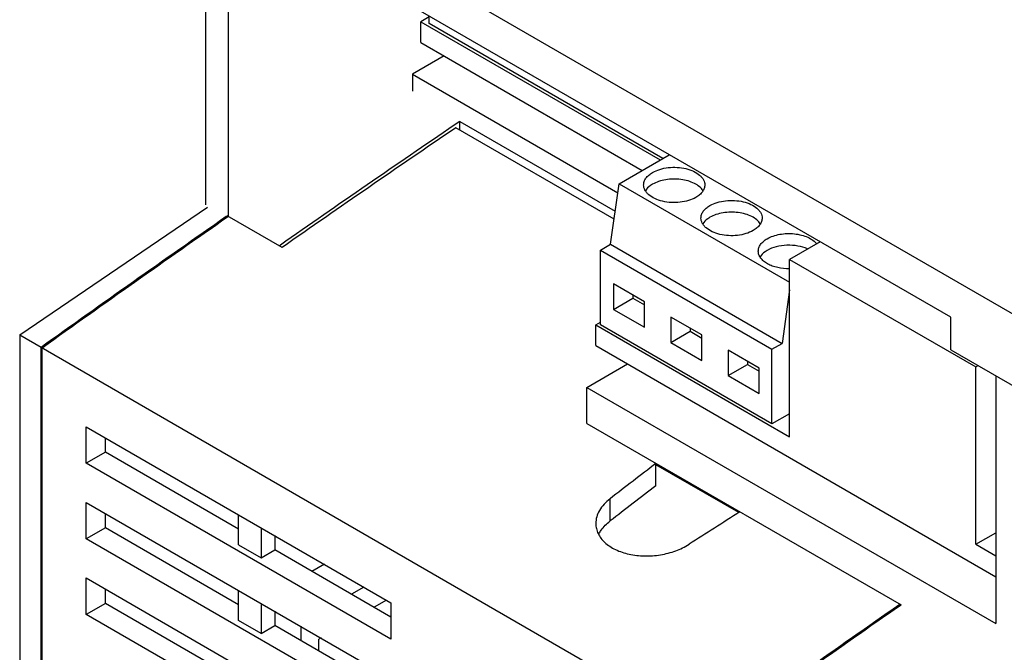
# Model space of a CAD drawing. Header units: millimetres. Extents: x 22 to 173, y 51 to 222.
# Tile 3 of 5: x 30 to 92, y 125 to 165. Entities that reach past the tile are written whole.
import ezdxf

# ---------------------------------------------------------------- set-up
doc = ezdxf.new("R2010")
doc.units = ezdxf.units.MM
doc.header["$LTSCALE"] = 17.725885
doc.layers.get('0').update_dxf_attribs({"linetype": 'CONTINUOUS'})

msp = doc.modelspace()

# ---------------------------------------------------------------- linework, layer by layer
at = {"color": 7, "linetype": 'Continuous'}
for p, q in [((41.787, 153.058), (41.787, 175.407)), ((41.787, 175.407), (92.699, 146.013)), ((88.456, 146.013), (46.029, 170.508)), ((43.201, 152.323), (43.201, 170.099)), ((55.78, 164.829), (55.257, 164.527)), ((55.78, 164.404), (55.78, 164.878)), ((55.257, 163.22), (55.257, 164.527)), ((55.257, 164.527), (70.255, 155.868)), ((70.41, 155.958), (55.78, 164.404)), ((55.257, 163.22), (69.123, 155.215)), ((56.707, 162.383), (54.727, 161.24)), ((54.727, 161.24), (54.727, 160.176)), ((54.727, 161.24), (67.596, 153.81)), ((57.697, 158.277), (57.346, 158.037)), ((57.697, 158.277), (57.346, 158.038)), ((57.697, 157.743), (57.697, 158.277)), ((57.697, 158.277), (67.434, 152.655)), ((67.365, 152.161), (57.449, 157.886)), ((67.676, 154.379), (70.821, 156.195)), ((67.144, 150.585), (67.676, 154.379)), ((67.676, 154.379), (78.362, 148.21)), ((30.12, 144.903), (41.888, 152.908)), ((43.066, 152.319), (43.13, 152.364)), ((46.56, 150.384), (43.13, 152.364)), ((43.201, 152.323), (43.137, 152.278)), ((66.507, 150.218), (67.144, 150.585)), ((67.144, 150.585), (77.892, 144.38)), ((80.271, 150.739), (78.362, 149.636)), ((46.454, 150.536), (46.383, 150.486)), ((66.507, 145.539), (66.507, 150.218)), ((66.507, 150.218), (77.255, 144.013)), ((78.362, 138.532), (78.362, 149.636)), ((78.362, 149.636), (90.029, 142.9)), ((67.331, 148.101), (67.331, 146.509)), ((69.276, 146.978), (67.331, 148.101)), ((78.362, 147.731), (77.892, 144.38)), ((67.331, 146.509), (68.54, 147.207)), ((68.54, 147.403), (68.54, 147.207)), ((68.54, 147.207), (69.276, 146.782)), ((69.276, 145.386), (69.276, 146.978)), ((67.331, 146.509), (69.276, 145.386)), ((66.217, 145.543), (66.507, 145.711)), ((70.923, 146.027), (70.923, 144.435)), ((72.868, 144.905), (70.923, 146.027)), ((88.456, 143.972), (88.456, 146.013)), ((66.217, 144.237), (66.217, 145.543)), ((66.217, 145.543), (78.362, 138.532)), ((77.255, 139.334), (66.507, 145.539)), ((70.923, 144.435), (72.132, 145.133)), ((72.132, 145.329), (72.132, 145.133)), ((72.132, 145.133), (72.868, 144.709)), ((30.12, 144.903), (30.12, 92.55)), ((30.12, 144.903), (75.375, 118.776)), ((70.923, 144.435), (72.868, 143.312)), ((72.868, 143.312), (72.868, 144.905)), ((77.255, 144.013), (77.892, 144.38)), ((31.463, 112.699), (31.463, 144.127)), ((31.534, 103.84), (31.534, 144.087)), ((66.217, 144.237), (91.284, 129.765)), ((74.515, 143.953), (74.515, 142.361)), ((76.46, 142.831), (74.515, 143.953)), ((77.255, 139.334), (77.255, 144.013)), ((88.456, 143.972), (92.699, 141.522)), ((75.724, 143.255), (75.724, 143.059)), ((65.652, 141.624), (68.197, 143.094)), ((74.515, 142.361), (75.724, 143.059)), ((75.724, 143.059), (76.46, 142.635)), ((76.46, 141.238), (76.46, 142.831)), ((90.029, 142.9), (90.171, 142.982)), ((90.029, 131.796), (90.029, 142.9)), ((74.515, 142.361), (76.46, 141.238)), ((91.284, 142.339), (91.284, 126.825)), ((65.652, 139.361), (65.652, 141.624)), ((65.652, 141.624), (91.284, 126.825)), ((78.362, 139.973), (77.255, 139.334)), ((34.291, 136.868), (34.291, 139.154)), ((34.291, 139.154), (53.383, 128.132)), ((65.652, 139.361), (85.345, 127.992)), ((35.494, 137.562), (35.494, 138.46)), ((35.494, 137.562), (34.291, 136.868)), ((43.837, 132.745), (35.494, 137.562)), ((53.383, 125.845), (34.291, 136.868)), ((69.987, 135.463), (69.987, 136.859)), ((75.18, 133.779), (69.987, 136.777)), ((67.117, 133.253), (67.117, 134.649)), ((34.291, 132.132), (34.291, 134.418)), ((34.291, 134.418), (70.849, 113.312)), ((35.494, 132.826), (35.494, 133.724)), ((43.837, 131.765), (43.837, 133.643)), ((35.494, 132.826), (34.291, 132.132)), ((43.837, 128.009), (35.494, 132.826)), ((45.252, 132.826), (45.252, 130.948)), ((70.849, 111.026), (34.291, 132.132)), ((46.1, 132.336), (46.1, 131.438)), ((90.029, 131.796), (91.284, 132.52)), ((43.837, 131.765), (45.252, 130.948)), ((45.252, 130.948), (46.1, 131.438)), ((53.383, 127.233), (46.1, 131.438)), ((90.029, 131.796), (91.284, 131.071)), ((49.212, 130.54), (48.434, 130.091)), ((34.291, 127.396), (34.291, 129.683)), ((34.291, 129.683), (70.849, 108.577)), ((35.494, 128.09), (35.494, 128.989)), ((51.687, 129.111), (50.909, 128.662)), ((43.837, 127.029), (43.837, 128.907)), ((35.494, 128.09), (34.291, 127.396)), ((43.837, 123.273), (35.494, 128.09)), ((45.252, 128.091), (45.252, 126.213)), ((53.101, 128.295), (52.323, 127.846)), ((53.383, 128.132), (53.383, 125.845)), ((85.21, 127.988), (85.274, 128.033)), ((85.345, 127.992), (85.281, 127.947)), ((70.849, 106.29), (34.291, 127.396)), ((46.1, 127.601), (46.1, 126.703)), ((45.252, 126.213), (43.837, 127.029)), ((45.252, 126.213), (46.1, 126.703)), ((60.596, 118.334), (46.1, 126.703)), ((47.726, 126.662), (47.726, 125.764)), ((49, 125.927), (48.858, 125.845)), ((48.858, 125.11), (48.858, 125.845))]:
    msp.add_line(p, q, dxfattribs=at)
for centre, radius, start, end in [((725.507, -823.627), 1187.479, 124.240801, 124.878919), ((727.895, -826.938), 1191.376, 124.246124, 124.882071), ((737.924, -844.22), 1214.874, 124.886954, 125.556827), ((735.688, -840.993), 1210.874, 124.885848, 125.557934), ((780.057, -868.536), 1214.855, 124.886944, 125.556828), ((777.832, -865.324), 1210.874, 124.885848, 125.557934)]:
    msp.add_arc(centre, radius, start, end, dxfattribs=at)
for centre, major_axis, ratio, start_param, end_param in [((146.037, -707.736), (508.735, 976.099), 0.546381, 0.865175, 0.86909), ((146.037, -707.736), (507.949, 974.59), 0.546381, 0.865335, 0.869257), ((159.709, -715.63), (595.394, 925.884), 0.60673, 0.917821, 0.921736)]:
    msp.add_ellipse(centre, major_axis=major_axis, ratio=ratio, start_param=start_param, end_param=end_param, dxfattribs=at)
for points, knots in [([(69.217, 154.3), (69.217, 154.373), (69.244, 154.525), (69.359, 154.737), (69.541, 154.929), (69.694, 155.034), (69.778, 155.082)], [0, 0, 0, 0, 0.217783, 0.450915, 0.710306, 1, 1, 1, 1]), ([(69.778, 155.082), (69.919, 155.164), (70.24, 155.296), (70.763, 155.401), (71.317, 155.416), (71.855, 155.341), (72.335, 155.18), (72.668, 154.977), (72.864, 154.781), (72.968, 154.628), (73.032, 154.467), (73.047, 154.355), (73.047, 154.3)], [0, 0, 0, 0, 0.128693, 0.27028, 0.417438, 0.56178, 0.69545, 0.812713, 0.864676, 0.912511, 0.957139, 1, 1, 1, 1]), ([(72.486, 153.519), (72.344, 153.437), (72.023, 153.304), (71.5, 153.2), (70.947, 153.184), (70.409, 153.26), (69.929, 153.42), (69.595, 153.623), (69.399, 153.82), (69.295, 153.973), (69.231, 154.134), (69.217, 154.246), (69.217, 154.3)], [0, 0, 0, 0, 0.128693, 0.27028, 0.417438, 0.56178, 0.69545, 0.812713, 0.864676, 0.912511, 0.957139, 1, 1, 1, 1]), ([(69.778, 154.347), (69.729, 154.319), (69.558, 154.21), (69.407, 154.064), (69.329, 153.938)], [0, 0, 0, 0, 0.274367, 1, 1, 1, 1]), ([(72.933, 153.941), (72.875, 154.034), (72.711, 154.211), (72.389, 154.414), (71.992, 154.566), (71.544, 154.657), (71.072, 154.682), (70.602, 154.64), (70.165, 154.533), (69.898, 154.416), (69.778, 154.347)], [0, 0, 0, 0, 0.096304, 0.207249, 0.331926, 0.466764, 0.606654, 0.745805, 0.878535, 1, 1, 1, 1]), ([(73.047, 154.3), (73.047, 154.227), (73.02, 154.075), (72.905, 153.864), (72.722, 153.672), (72.57, 153.567), (72.486, 153.519)], [0, 0, 0, 0, 0.217783, 0.450915, 0.710306, 1, 1, 1, 1]), ([(72.809, 152.226), (72.809, 152.299), (72.836, 152.451), (72.951, 152.663), (73.133, 152.855), (73.286, 152.96), (73.37, 153.008)], [0, 0, 0, 0, 0.217783, 0.450915, 0.710306, 1, 1, 1, 1]), ([(73.37, 153.008), (73.512, 153.09), (73.833, 153.223), (74.356, 153.327), (74.909, 153.342), (75.447, 153.267), (75.927, 153.107), (76.26, 152.904), (76.456, 152.707), (76.56, 152.554), (76.624, 152.393), (76.639, 152.281), (76.639, 152.226)], [0, 0, 0, 0, 0.128693, 0.27028, 0.417438, 0.56178, 0.69545, 0.812713, 0.864676, 0.912511, 0.957139, 1, 1, 1, 1]), ([(76.525, 151.867), (76.467, 151.96), (76.304, 152.137), (75.981, 152.34), (75.585, 152.492), (75.137, 152.583), (74.664, 152.608), (74.195, 152.566), (73.757, 152.459), (73.49, 152.343), (73.37, 152.273)], [0, 0, 0, 0, 0.096304, 0.207249, 0.331926, 0.466764, 0.606654, 0.745805, 0.878535, 1, 1, 1, 1]), ([(76.078, 151.445), (75.936, 151.363), (75.615, 151.23), (75.092, 151.126), (74.539, 151.11), (74.001, 151.186), (73.521, 151.346), (73.187, 151.549), (72.992, 151.746), (72.888, 151.899), (72.824, 152.06), (72.809, 152.172), (72.809, 152.226)], [0, 0, 0, 0, 0.128693, 0.27028, 0.417438, 0.56178, 0.69545, 0.812713, 0.864676, 0.912511, 0.957139, 1, 1, 1, 1]), ([(73.37, 152.273), (73.321, 152.245), (73.15, 152.136), (72.999, 151.99), (72.921, 151.864)], [0, 0, 0, 0, 0.274367, 1, 1, 1, 1]), ([(76.639, 152.226), (76.639, 152.154), (76.612, 152.001), (76.497, 151.79), (76.314, 151.598), (76.162, 151.493), (76.078, 151.445)], [0, 0, 0, 0, 0.217783, 0.450915, 0.710306, 1, 1, 1, 1]), ([(76.962, 150.934), (77.077, 151.001), (77.334, 151.114), (77.753, 151.22), (78.204, 151.267), (78.661, 151.251), (79.098, 151.173), (79.492, 151.038), (79.822, 150.853), (79.997, 150.691), (80.064, 150.604)], [0, 0, 0, 0, 0.120007, 0.250909, 0.388303, 0.527022, 0.66171, 0.787517, 0.900791, 1, 1, 1, 1]), ([(76.401, 150.153), (76.401, 150.226), (76.428, 150.378), (76.543, 150.589), (76.725, 150.781), (76.878, 150.886), (76.962, 150.934)], [0, 0, 0, 0, 0.217783, 0.450915, 0.710306, 1, 1, 1, 1]), ([(78.364, 149.047), (78.113, 149.044), (77.742, 149.079), (77.282, 149.213), (76.984, 149.348), (76.736, 149.515), (76.548, 149.709), (76.429, 149.924), (76.401, 150.078), (76.401, 150.153)], [0, 0, 0, 0, 0.305677, 0.449683, 0.583243, 0.704311, 0.812463, 0.909524, 1, 1, 1, 1]), ([(76.962, 150.2), (76.914, 150.172), (76.743, 150.062), (76.591, 149.916), (76.513, 149.79)], [0, 0, 0, 0, 0.274367, 1, 1, 1, 1]), ([(79.489, 150.292), (79.295, 150.378), (78.866, 150.501), (78.198, 150.544), (77.544, 150.455), (77.138, 150.301), (76.962, 150.2)], [0, 0, 0, 0, 0.244601, 0.507369, 0.766166, 1, 1, 1, 1]), ([(67.117, 134.649), (66.979, 134.543), (66.731, 134.318), (66.441, 133.931), (66.26, 133.52), (66.218, 133.232), (66.218, 133.093)], [0, 0, 0, 0, 0.280055, 0.537625, 0.775413, 1, 1, 1, 1]), ([(66.218, 133.093), (66.218, 132.986), (66.242, 132.769), (66.353, 132.456), (66.535, 132.162), (66.782, 131.893), (67.09, 131.655), (67.585, 131.377), (68.318, 131.138), (69.277, 131.032), (70.27, 131.105), (71.218, 131.35), (71.799, 131.629), (72.06, 131.795)], [0, 0, 0, 0, 0.046267, 0.093315, 0.142405, 0.194502, 0.250198, 0.309701, 0.439177, 0.579424, 0.724241, 0.866594, 1, 1, 1, 1]), ([(66.42, 132.461), (66.459, 132.534), (66.646, 132.834), (66.903, 133.087), (67.117, 133.253)], [0, 0, 0, 0, 0.234078, 1, 1, 1, 1])]:
    msp.add_open_spline(points, degree=3, knots=knots, dxfattribs=at)

doc.saveas('drawing.dxf')
